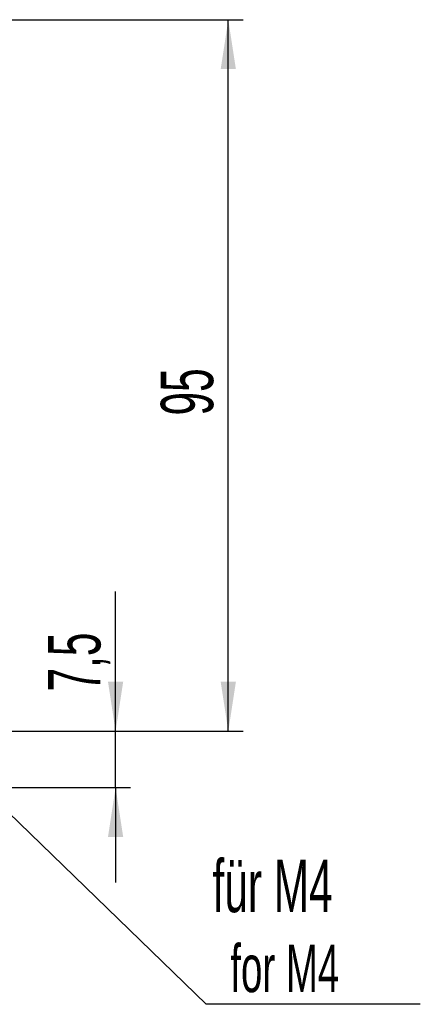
# Model space of a CAD drawing. Header units: millimetres. Extents: x 5 to 418, y 2 to 292.
# Tile 7 of 40: x 129 to 156, y 76 to 142. Entities that reach past the tile are written whole.
import ezdxf

# ---------------------------------------------------------------- set-up
doc = ezdxf.new("R2010")
doc.units = ezdxf.units.MM
doc.layers.add('SLD-0', color=7, linetype='Continuous')
doc.styles.add('SLDTEXTSTYLE0', font='TXT', dxfattribs={"width": 0.605})
doc.dimstyles.new('SLDDIMSTYLE0', dxfattribs={"dimtxt": 3.5, "dimasz": 3.302, "dimexe": 0, "dimexo": 0.0625, "dimgap": 0.875, "dimtad": 1, "dimlfac": 2, "dimrnd": 1e-09, "dimzin": 12, "dimdsep": 46, "dimtxsty": 'SLDTEXTSTYLE0', "dimsah": 1, "dimcen": 0.09, "dimadec": 0, "dimazin": 3, "dimtfac": 1, "dimtofl": 0, "dimtmove": 0, "dimatfit": 3, "dimfxl": 1, "dimfrac": 2, "dimtolj": 1, "dimtzin": 12, "dimarcsym": 0})
doc.dimstyles.new('SLDDIMSTYLE1', dxfattribs={"dimtxt": 0.18, "dimasz": 3.302, "dimexe": 0, "dimexo": 0.0625, "dimgap": 0, "dimtad": 0, "dimtih": 1, "dimtoh": 1, "dimdec": 0, "dimrnd": 1e-09, "dimzin": 0, "dimdsep": 46, "dimtxsty": 'Standard', "dimsah": 1, "dimcen": 0.09, "dimadec": 0, "dimazin": 0, "dimtfac": 3.302, "dimtdec": 0, "dimtofl": 0, "dimtmove": 0, "dimatfit": 3, "dimfxl": 1, "dimfrac": 2, "dimtolj": 1, "dimtzin": 0, "dimarcsym": 0})
doc.dimstyles.new('SLDDIMSTYLE2', dxfattribs={"dimtxt": 3.5, "dimasz": 3.302, "dimexe": 0, "dimexo": 0.0625, "dimgap": 0.875, "dimtad": 1, "dimlfac": 2, "dimrnd": 1e-09, "dimzin": 12, "dimdsep": 46, "dimtxsty": 'SLDTEXTSTYLE0', "dimsah": 1, "dimcen": 0.09, "dimadec": 0, "dimazin": 3, "dimtfac": 1, "dimtmove": 0, "dimatfit": 0, "dimfxl": 1, "dimfrac": 2, "dimtolj": 1, "dimtzin": 12, "dimarcsym": 0})

# ---------------------------------------------------------------- blocks, each defined once
blk = doc.blocks.new('_D_3')
at = {"layer": 'SLD-0', "color": 7}
for p, q in [((135.697, 94.668), (135.697, 104.003)), ((126.212, 94.668), (136.697, 94.668)), ((135.697, 90.918), (135.697, 94.668)), ((128.512, 90.918), (136.697, 90.918)), ((135.697, 90.918), (135.697, 84.568))]:
    blk.add_line(p, q, dxfattribs=at)
for points in [[(135.697, 94.668), (136.205, 97.97), (135.189, 97.97)], [(135.697, 90.918), (135.189, 87.616), (136.205, 87.616)]]:
    blk.add_solid(points, dxfattribs=at)
at = {"layer": 'SLD-0', "color": 7, "insert": (131.186, 97.319), "char_height": 3.5, "attachment_point": 1, "rotation": 90, "style": 'SLDTEXTSTYLE0'}
blk.add_mtext('7,5', dxfattribs=at)
blk = doc.blocks.new('_D_4')
at = {"layer": 'SLD-0', "color": 7}
for p, q in [((126.212, 142.168), (144.228, 142.168)), ((143.228, 94.668), (143.228, 142.168)), ((126.212, 94.668), (144.228, 94.668))]:
    blk.add_line(p, q, dxfattribs=at)
for points in [[(143.228, 142.168), (142.72, 138.866), (143.736, 138.866)], [(143.228, 94.668), (143.736, 97.97), (142.72, 97.97)]]:
    blk.add_solid(points, dxfattribs=at)
at = {"layer": 'SLD-0', "color": 7, "insert": (138.717, 115.744), "char_height": 3.5, "attachment_point": 1, "rotation": 90, "style": 'SLDTEXTSTYLE0'}
blk.add_mtext('95', dxfattribs=at)
blk = doc.blocks.new('SW_NOTE_0_2')
at = {"layer": 'SLD-0', "color": 0}
blk.add_line((14.303, 0), (0, 0), dxfattribs=at)
at = {"layer": 'SLD-0', "color": 0, "attachment_point": 1, "style": 'SLDTEXTSTYLE0'}
for s, insert, char_height in [('für M4', (0.417, 9.652), 3.5), ('for M4', (1.607, 3.987), 3.175)]:
    blk.add_mtext(s, dxfattribs=dict(at, insert=insert, char_height=char_height))

msp = doc.modelspace()

# ---------------------------------------------------------------- block references
at = {"layer": 'SLD-0'}
msp.add_blockref('SW_NOTE_0_2', (141.7569, 76.4403), dxfattribs=at)

# ---------------------------------------------------------------- dimensions: what is measured, and where the dimension line sits
at = {"layer": 'SLD-0', "color": 7}
for base, p1, p2, dimstyle, picture, middle in [((143.2284, 142.1678), (126.212, 94.6678), (126.212, 142.1678), 'SLDDIMSTYLE0', '_D_4', (143.2284, 118.4178)), ((135.6974, 94.6678), (128.512, 90.9178), (126.212, 94.6678), 'SLDDIMSTYLE2', '_D_3', (135.6974, 100.6611))]:
    dim = msp.add_linear_dim(base=base, p1=p1, p2=p2, angle=90, dimstyle=dimstyle, dxfattribs=at)
    dim.commit()
    dim.dimension.update_dxf_attribs({"geometry": picture, "text_midpoint": middle, "dimtype": 160})

# ---------------------------------------------------------------- leaders
at = {"layer": 'SLD-0'}
msp.add_leader([(124.4778, 93.1556), (141.7569, 76.4403)], dimstyle='SLDDIMSTYLE1', dxfattribs=at)

doc.saveas('drawing.dxf')
